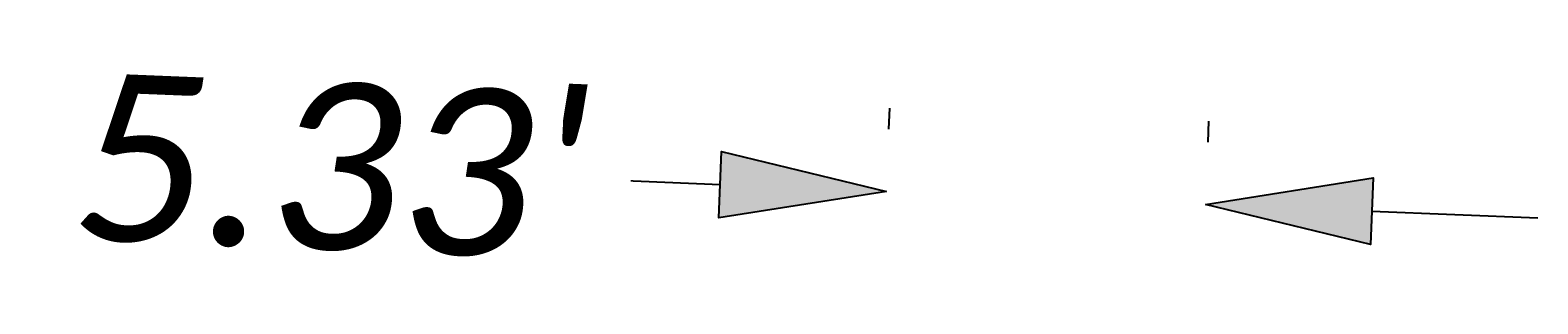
# Model space of a CAD drawing. Header units: feet. Extents: x 2292656 to 2293777, y 269180 to 271592.
# Tile 1 of 2: x 2292655.54 to 2292680.92, y 269180.47 to 269185.07. Entities that reach past the tile are written whole.
import ezdxf

# ---------------------------------------------------------------- set-up
doc = ezdxf.new("R2010")
doc.units = ezdxf.units.FT
doc.header["$MEASUREMENT"] = 0
doc.layers.add('SH_TextM', color=7, linetype='Continuous')
doc.styles.add('Slanted-Normal', font='calibrii.ttf', dxfattribs={"height": 0.14})
doc.dimstyles.new('Dec-1  Slanted', dxfattribs={"dimtxt": 0.14, "dimasz": 0.14, "dimexe": 0.07, "dimexo": 0.07, "dimgap": 0.07, "dimtad": 1, "dimdec": 1, "dimzin": 3, "dimdsep": 46, "dimtxsty": 'Slanted-Normal', "dimblk": 'Dim1', "dimcen": 0, "dimclrd": 95, "dimclre": 95, "dimclrt": 7, "dimaunit": 1, "dimadec": 3, "dimazin": 3, "dimtfac": 1, "dimtdec": 1, "dimtix": 1, "dimtofl": 0, "dimtmove": 1, "dimatfit": 3, "dimldrblk": 'Dim1', "dimfxl": 1, "dimtolj": 1, "dimtzin": 0, "dimlwd": -1, "dimlwe": -1, "dimarcsym": 0})

# ---------------------------------------------------------------- blocks, each defined once
blk = doc.blocks.new('Dim1')
h = blk.add_hatch(color=4)
h.dxf.hatch_style = 1
h.paths.add_polyline_path([(0, 0), (-1, -0.2), (-1, 0.2)])
at = {"color": 4}
blk.add_lwpolyline([(0, 0), (-1, -0.2), (-1, 0.2), (0, 0)], dxfattribs=at)
blk = doc.blocks.new('*D980')
at = {"layer": 'Defpoints', "color": 0, "transparency": 16777216}
for p in [(2292669.939, 269182.011, 861.31), (2292675.328, 269182.146), (2292675.314, 269181.793)]:
    blk.add_point(p, dxfattribs=at)
at = {"layer": 'SH_TextM', "color": 95, "linetype": 'Continuous', "transparency": 16777216}
for p, q in [((2292669.996, 269183.41), (2292670.01, 269183.763)), ((2292675.37, 269183.192), (2292675.385, 269183.545)), ((2292667.156, 269182.477), (2292664.358, 269182.59)), ((2292678.126, 269182.033), (2292680.923, 269181.92))]:
    blk.add_line(p, q, dxfattribs=at)
at = {"layer": 'SH_TextM', "color": 95, "transparency": 16777216, "xscale": 2.8, "yscale": 2.8, "zscale": 2.8}
for p, rotation in [((2292669.953, 269182.364), 357.6842684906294), ((2292675.328, 269182.146), 177.6842684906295)]:
    blk.add_blockref('Dim1', p, dxfattribs=dict(at, rotation=rotation))
at = {"layer": 'SH_TextM', "color": 7, "transparency": 16777216, "insert": (2292660.601, 269182.774), "char_height": 2.8, "attachment_point": 5, "rotation": 357.6843, "style": 'Slanted-Normal', "bg_fill": 3, "box_fill_scale": 1.25, "bg_fill_color": 256, "bg_fill_true_color": 13158600, "bg_fill_transparency": 0}
blk.add_mtext("\\A1;5.33'", dxfattribs=at)

msp = doc.modelspace()

# ---------------------------------------------------------------- dimensions: what is measured, and where the dimension line sits
at = {"layer": 'SH_TextM'}
dim = msp.add_linear_dim(base=(2292675.328, 269182.146), p1=(2292669.939, 269182.011, 861.31), p2=(2292675.314, 269181.793), angle=357.6843, text="5.33'", dimstyle='Dec-1  Slanted', override={"dimpost": "'", "dimtmove": 2, "dimtfill": 1}, dxfattribs=at)
dim.commit()
dim.dimension.update_dxf_attribs({"geometry": '*D980', "text_midpoint": (2292660.601, 269182.774), "dimtype": 161})

doc.saveas('drawing.dxf')
